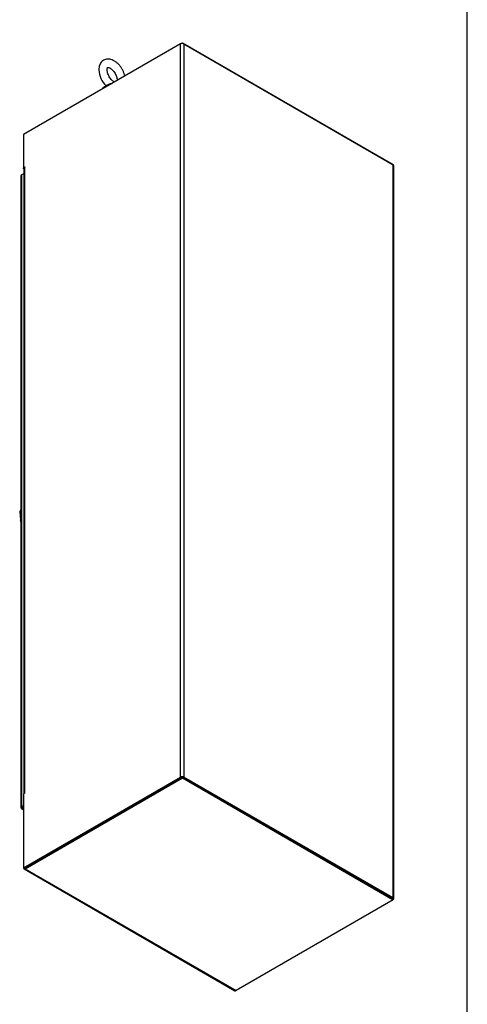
# Model space of a CAD drawing. Header units: inches. Extents: x 1 to 299, y -2 to 199.
# Tile 7 of 8: x 264 to 299, y 39 to 118. Entities that reach past the tile are written whole.
import ezdxf

# ---------------------------------------------------------------- set-up
doc = ezdxf.new("R2010")
doc.units = ezdxf.units.IN
doc.header["$MEASUREMENT"] = 0
for name, color, linetype in [('COM71106-2', 7, 'Continuous'), ('COM71107-1', 7, 'Continuous'), ('COM71108-1', 7, 'Continuous'), ('COM71112-3', 7, 'Continuous'), ('Default', 7, 'Continuous'), ('HAN13066', 7, 'Continuous'), ('SCS00680', 7, 'Continuous'), ('WAF25362', 7, 'Continuous')]:
    doc.layers.add(name, color=color, linetype=linetype)

# ---------------------------------------------------------------- blocks, each defined once
blk = doc.blocks.new('SE7')
at = {"layer": 'COM71106-2', "color": 7, "linetype": 'Continuous'}
for p, q in [((276.4490156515, 116.2767941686), (263.8799188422, 109.0200227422)), ((276.4490156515, 57.59518489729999), (276.4490156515, 116.2767941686)), ((276.7177162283, 116.2767941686), (293.4620048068, 106.6094746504)), ((276.7177162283, 116.2767941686), (276.7177162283, 57.59518489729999)), ((263.8799188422, 109.0200227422), (263.8799188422, 106.3664088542)), ((263.9810351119, 106.4247883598), (263.8799188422, 106.3664088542)), ((263.9470939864, 106.3806975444), (263.9810351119, 106.4002934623)), ((263.9470939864, 106.3806975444), (263.9470939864, 56.3212921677)), ((263.9916417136, 106.4186646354), (263.9810351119, 106.4247883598)), ((293.4620048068, 47.9278653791), (293.4620048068, 106.6094746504)), ((293.5176545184, 47.8502982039), (293.5176545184, 106.5319074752)), ((263.9092385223, 106.349481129), (263.8799188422, 106.3664088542)), ((263.8914442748, 106.3031303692), (263.8914442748, 56.2646678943)), ((263.8799188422, 50.338413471), (276.4490156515, 57.59518489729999)), ((263.9470939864, 50.2996298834), (276.5161907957, 57.5564013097)), ((293.4620048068, 47.9278653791), (276.7177162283, 57.59518489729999)), ((263.9810351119, 56.3163931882), (263.8799188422, 56.2580136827)), ((263.8799188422, 56.2580136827), (263.8799188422, 50.338413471)), ((263.9470939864, 56.3212921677), (263.9810351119, 56.34088808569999)), ((263.9916417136, 56.3347643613), (263.9810351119, 56.34088808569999)), ((263.8799188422, 50.338413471), (263.9470939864, 50.2996298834))]:
    blk.add_line(p, q, dxfattribs=at)
for centre, major_axis, start_param, end_param in [((276.5833659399, 116.1992269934), (-0.1899999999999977, 0), 3.926990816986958, 5.49778714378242), ((264.0814442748, 106.3031303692), (0.1900000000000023, 2.681415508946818e-15), 2.356194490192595, 3.141592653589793), ((263.9810351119, 106.4125409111), (-0.007499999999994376, -0.01299038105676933), 0.7853981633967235, 3.926990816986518), ((293.3276545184, 106.5319074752), (-0.1900000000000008, -1.962819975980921e-14), 3.141592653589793, 3.926990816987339), ((276.5833659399, 57.5176177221), (0.1900000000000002, 1.69015670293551e-16), 0.7853981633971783, 2.356194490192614), ((264.0814442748, 56.2437249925), (0.1900000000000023, 5.022697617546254e-15), 2.356194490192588, 2.92581580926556), ((263.9810351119, 56.3286406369), (-0.007500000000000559, -0.01299038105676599), 0.7853981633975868, 3.92699081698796), ((293.3276545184, 47.8502982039), (-0.1900000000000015, -2.228360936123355e-15), 2.560607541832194, 3.926990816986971)]:
    blk.add_ellipse(centre, major_axis=major_axis, ratio=0.5773502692, start_param=start_param, end_param=end_param, dxfattribs=at)
at = {"layer": 'COM71107-1', "color": 7, "linetype": 'Continuous'}
for p, q in [((276.4490156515, 116.2767941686), (276.6078409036, 116.3684919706)), ((276.6078409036, 116.3684919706), (293.4864797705, 106.6236052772)), ((276.6078409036, 116.3080096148), (276.6078409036, 116.3684919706)), ((293.4864797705, 106.5921141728), (293.4864797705, 106.6236052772)), ((263.8799188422, 106.288841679), (263.8799188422, 106.3664088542)), ((263.8914442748, 106.2954958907), (263.8799188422, 106.288841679)), ((263.8799188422, 106.288841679), (263.8914442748, 106.2821874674))]:
    blk.add_line(p, q, dxfattribs=at)
at = {"layer": 'COM71108-1', "color": 7, "linetype": 'Continuous'}
for p, q in [((264.0142691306, 50.338413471), (276.6078409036, 57.6093155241)), ((264.0142691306, 50.2608462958), (276.6078409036, 57.5317483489)), ((276.6078409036, 57.6093155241), (293.4864797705, 47.8644288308)), ((276.6078409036, 57.6093155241), (276.6078409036, 57.5317483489)), ((276.6078409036, 57.5317483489), (293.4864797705, 47.78686165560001)), ((263.9192691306, 50.25143581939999), (280.7979079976, 40.5065491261)), ((264.0142691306, 50.2608462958), (280.8929079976, 40.5159596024)), ((293.4864797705, 47.78686165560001), (280.8929079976, 40.5159596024)), ((293.4864797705, 47.8644288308), (293.4864797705, 47.78686165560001))]:
    blk.add_line(p, q, dxfattribs=at)
for centre, major_axis, start_param, end_param in [((264.0142691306, 50.4159806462), (0.09499999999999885, 0.1645448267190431), 2.356194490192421, 3.926990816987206), ((280.8929079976, 40.6710939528), (0.095, 0.1645448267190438), 3.141592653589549, 3.92699081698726)]:
    blk.add_ellipse(centre, major_axis=major_axis, ratio=0.5773502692, start_param=start_param, end_param=end_param, dxfattribs=at)
at = {"layer": 'COM71112-3', "color": 7, "linetype": 'Continuous'}
for p, q in [((263.671179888, 105.7166177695), (263.671179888, 55.14703061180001)), ((263.8914442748, 105.8892252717), (263.7268295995, 105.7941849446)), ((263.7268295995, 105.7941849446), (263.7268295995, 55.224597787)), ((263.8799188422, 55.3129839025), (263.7268295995, 55.224597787)), ((263.7939260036, 55.1858596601), (263.7293596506, 55.1485822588)), ((263.7294940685, 55.1483494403), (263.7940604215, 55.1856268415)), ((263.7940047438, 55.1857499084), (263.7707346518, 55.1723149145)), ((263.7938704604, 55.18582759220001), (263.7940047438, 55.1857499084)), ((263.7939260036, 55.1858596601), (263.7940047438, 55.1858141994)), ((263.8799188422, 55.2354167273), (263.7940047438, 55.1858141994)), ((263.7940047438, 55.1857499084), (263.7940047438, 55.1858141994)), ((263.7940604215, 55.1857177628), (263.7940047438, 55.1857499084)), ((263.7940048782, 55.18559477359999), (263.7940047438, 55.1857499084)), ((263.8799188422, 55.2352881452), (263.7940604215, 55.1857177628)), ((263.7940604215, 55.1856268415), (263.7940604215, 55.1857177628)), ((263.8799188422, 55.15772097), (263.7940604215, 55.1081505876)), ((263.7293596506, 55.1485822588), (263.6712193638, 55.1492666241)), ((263.6990604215, 55.0987401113), (263.8799188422, 54.9943214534)), ((263.7294940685, 55.1483494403), (263.7010166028, 55.0976562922)), ((263.7266951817, 55.147043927), (263.7268295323, 55.1469662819)), ((263.7268296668, 55.1468111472), (263.7268295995, 55.1469663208)), ((263.7940604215, 55.1081505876), (263.8799188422, 55.0585802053))]:
    blk.add_line(p, q, dxfattribs=at)
for centre, major_axis, start_param, end_param in [((263.861179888, 105.7166177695), (-0.1899999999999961, 8.870609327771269e-16), 5.497787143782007, 6.262800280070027), ((263.861179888, 55.14703061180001), (-0.1899999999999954, -6.023469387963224e-15), 5.497787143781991, 6.262800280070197), ((263.7940604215, 55.26328493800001), (-0.0950000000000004, -0.1645448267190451), 0.0203850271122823, 0.7853981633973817)]:
    blk.add_ellipse(centre, major_axis=major_axis, ratio=0.5773502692, start_param=start_param, end_param=end_param, dxfattribs=at)
for points in [[(263.6712193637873, 55.14926662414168), (263.670697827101, 55.14744995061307), (263.6752362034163, 55.14562017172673), (263.6942034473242, 55.14408658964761), (263.7084354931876, 55.14443854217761), (263.7264763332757, 55.14691757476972)], [(263.7010166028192, 55.09765629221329), (263.6991825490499, 55.09811296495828), (263.6998671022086, 55.10295820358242), (263.7080226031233, 55.12015110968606), (263.7154434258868, 55.1323004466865), (263.7266107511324, 55.14668475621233)]]:
    blk.add_open_spline(points, degree=3, knots=[0, 0, 0, 0, 0.5, 0.5, 1, 1, 1, 1], dxfattribs=at)
at = {"layer": 'HAN13066', "color": 7, "linetype": 'Continuous'}
for p, q in [((263.657628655, 78.99599750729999), (263.6232016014, 78.9539714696)), ((263.5860377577, 78.7695605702), (263.5873051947, 78.7707482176))]:
    blk.add_line(p, q, dxfattribs=at)
for centre, radius, start, end in [((263.9687015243, 78.76372252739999), 0.3954580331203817, 149.9164478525, 182.218082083), ((263.9556335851, 78.7910791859), 0.370195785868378, 153.8950609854, 183.3717962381), ((271.725133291, 79.3352994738), 8.15738709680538, 183.9684620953, 188.7596452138)]:
    blk.add_arc(centre, radius, start, end, dxfattribs=at)
for points in [[(263.6711798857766, 78.86936219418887), (263.643221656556, 78.83649086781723), (263.6152634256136, 78.8036195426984), (263.5873051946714, 78.7707482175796)], [(263.6556089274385, 78.99607441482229), (263.6434810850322, 78.98363242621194), (263.632569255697, 78.96951146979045), (263.6232016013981, 78.95397146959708)], [(263.6695831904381, 78.03324673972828), (263.6618369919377, 78.08222507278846), (263.6545474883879, 78.13104835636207), (263.6477165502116, 78.17971595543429)]]:
    blk.add_open_spline(points, degree=3, dxfattribs=at)
blk.add_open_spline([(263.5860786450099, 78.76930612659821), (263.5813224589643, 78.76626626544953), (263.5777633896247, 78.76258946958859), (263.5742865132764, 78.75666599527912), (263.5734643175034, 78.75466487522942), (263.5724763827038, 78.75061043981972), (263.5723147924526, 78.74853542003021), (263.5726784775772, 78.74445990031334), (263.5731944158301, 78.74245851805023), (263.5748887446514, 78.7385275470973), (263.5760838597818, 78.73658437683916), (263.5790598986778, 78.73292041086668), (263.5808430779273, 78.73118248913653), (263.5850047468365, 78.72789613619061), (263.5874184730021, 78.72633421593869), (263.5900075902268, 78.72495056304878)], degree=3, knots=[0, 0, 0, 0, 0.2500000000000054, 0.2500000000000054, 0.3750000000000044, 0.3750000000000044, 0.5000000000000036, 0.5000000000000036, 0.6250000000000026, 0.6250000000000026, 0.7500000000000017, 0.7500000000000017, 0.8750000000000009, 0.8750000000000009, 1, 1, 1, 1], dxfattribs=at)
at = {"layer": 'SCS00680', "color": 7, "linetype": 'Continuous'}
blk.add_arc((271.8570214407, 114.2939375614), 1.948794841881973, 182.4554085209, 225.1580870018, dxfattribs=at)
blk.add_ellipse((270.9736140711, 112.667823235), major_axis=(0.6111782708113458, -2.663551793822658e-15), ratio=0.5773502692, start_param=1.898882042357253, end_param=2.2300681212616, dxfattribs=at)
for points, knots in [([(271.9966452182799, 113.7053713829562), (271.9811164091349, 113.7728543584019), (271.9395498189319, 113.9149659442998), (271.8496153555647, 114.1282301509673), (271.731304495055, 114.3382462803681), (271.5907137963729, 114.5324954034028), (271.4309735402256, 114.7055877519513), (271.2549374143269, 114.8522791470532), (271.0652717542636, 114.9669625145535), (270.8747968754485, 115.0393669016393), (270.6913611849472, 115.0691642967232), (270.5223420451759, 115.0605608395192), (270.3608490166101, 115.0144152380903), (270.2149040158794, 114.9299809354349), (270.0933144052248, 114.8109632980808), (270.0020284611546, 114.6666829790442), (269.9406604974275, 114.5019333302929), (269.9134376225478, 114.3427938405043), (269.9107786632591, 114.2491043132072), (269.9100158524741, 114.2104475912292)], [0.3496738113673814, 0.3496738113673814, 0.3496738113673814, 0.3496738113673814, 0.3879038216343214, 0.4298254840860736, 0.4716522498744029, 0.5135779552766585, 0.555770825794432, 0.5984745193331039, 0.6418885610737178, 0.6858953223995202, 0.7235242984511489, 0.7593660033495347, 0.7941048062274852, 0.8311715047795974, 0.8672217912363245, 0.9031249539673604, 0.9401318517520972, 0.9790453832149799, 1, 1, 1, 1]), ([(270.5725158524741, 114.2104475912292), (270.5730837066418, 114.2312995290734), (270.5745670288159, 114.2817267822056), (270.5898464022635, 114.3502199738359), (270.6112575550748, 114.3900446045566), (270.6220886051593, 114.3981787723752), (270.6219959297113, 114.3993472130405), (270.6512722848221, 114.4038915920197), (270.7121239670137, 114.3929300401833), (270.7996932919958, 114.3549519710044), (270.9040071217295, 114.2846396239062), (271.0132396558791, 114.1844036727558), (271.1191651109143, 114.0579233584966), (271.2139253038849, 113.911710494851), (271.2906412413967, 113.7548598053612), (271.3443492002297, 113.598177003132), (271.3719502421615, 113.4575066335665), (271.3754455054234, 113.3783070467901), (271.3744079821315, 113.3452621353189)], [0, 0, 0, 0, 0.0165396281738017, 0.0476629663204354, 0.0791180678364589, 0.1124507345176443, 0.1534865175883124, 0.1850258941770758, 0.2148648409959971, 0.2464245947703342, 0.277994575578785, 0.3101796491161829, 0.3431027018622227, 0.3765376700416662, 0.4101673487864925, 0.4435972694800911, 0.4764669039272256, 0.5056327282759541, 0.5056327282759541, 0.5056327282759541, 0.5056327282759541]), ([(271.1552724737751, 113.2199066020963), (271.1245879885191, 113.2364320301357), (271.0566833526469, 113.2802723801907), (270.9486082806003, 113.3757868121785), (270.841768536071, 113.4990829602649), (270.7451035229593, 113.6430519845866), (270.6655564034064, 113.7993666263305), (270.6088436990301, 113.9556619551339), (270.5774144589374, 114.1002533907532), (270.573873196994, 114.1721280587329), (270.5725158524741, 114.2104475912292)], [0.7430420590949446, 0.7430420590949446, 0.7430420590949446, 0.7430420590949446, 0.7737023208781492, 0.8057844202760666, 0.8386180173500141, 0.8720019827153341, 0.9056248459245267, 0.9391068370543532, 0.9720678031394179, 1, 1, 1, 1]), ([(270.4968456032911, 112.8976166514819), (270.4926082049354, 112.9057018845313), (270.4926167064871, 112.9152762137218), (270.5080762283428, 112.9474116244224), (270.537914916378, 112.9736683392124), (270.6327338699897, 113.0267123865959), (270.694689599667, 113.0518089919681), (270.8180104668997, 113.0907712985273), (270.8782300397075, 113.1047936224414), (270.948844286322, 113.1163525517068), (270.9646824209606, 113.1186016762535), (270.9800716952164, 113.1203610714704)], [0.34148827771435, 0.34148827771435, 0.34148827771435, 0.34148827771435, 0.3750000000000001, 0.3750000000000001, 0.4375000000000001, 0.4375000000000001, 0.5, 0.5, 0.5625, 0.5625, 0.5813138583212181, 0.5813138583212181, 0.5813138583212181, 0.5813138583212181]), ([(270.9019609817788, 113.0746441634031), (270.8607565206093, 113.0641809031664), (270.8169081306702, 113.0511817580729), (270.7116652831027, 113.0147502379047), (270.6495378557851, 112.9887004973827), (270.5738342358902, 112.9473781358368), (270.5517176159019, 112.9329286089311), (270.5348878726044, 112.9195020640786)], [0.454752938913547, 0.454752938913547, 0.454752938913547, 0.454752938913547, 0.4999999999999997, 0.4999999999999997, 0.5624999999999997, 0.5624999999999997, 0.5965403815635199, 0.5965403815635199, 0.5965403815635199, 0.5965403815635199])]:
    blk.add_open_spline(points, degree=3, knots=knots, dxfattribs=at)
at = {"layer": 'WAF25362', "color": 7, "linetype": 'Continuous'}
blk.add_ellipse((270.9736140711, 112.4901332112), major_axis=(-0.8749999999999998, -8.87850597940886e-16), ratio=0.5773502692, start_param=4.993312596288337, end_param=6.002261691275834, dxfattribs=at)
blk = doc.blocks.new('BORDER')
at = {"layer": 'Default', "color": 7, "linetype": 'Continuous'}
blk.add_line((0, 0), (0, 27.86), dxfattribs=at)

msp = doc.modelspace()

# ---------------------------------------------------------------- block references
at = {"layer": 'Default', "color": 7, "xscale": 7.12, "yscale": 7.12, "zscale": 7.12}
msp.add_blockref('BORDER', (299.4106729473, 0.5636553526), dxfattribs=at)
at = {"layer": 'Default'}
msp.add_blockref('SE7', (0, 0), dxfattribs=at)

doc.saveas('drawing.dxf')
